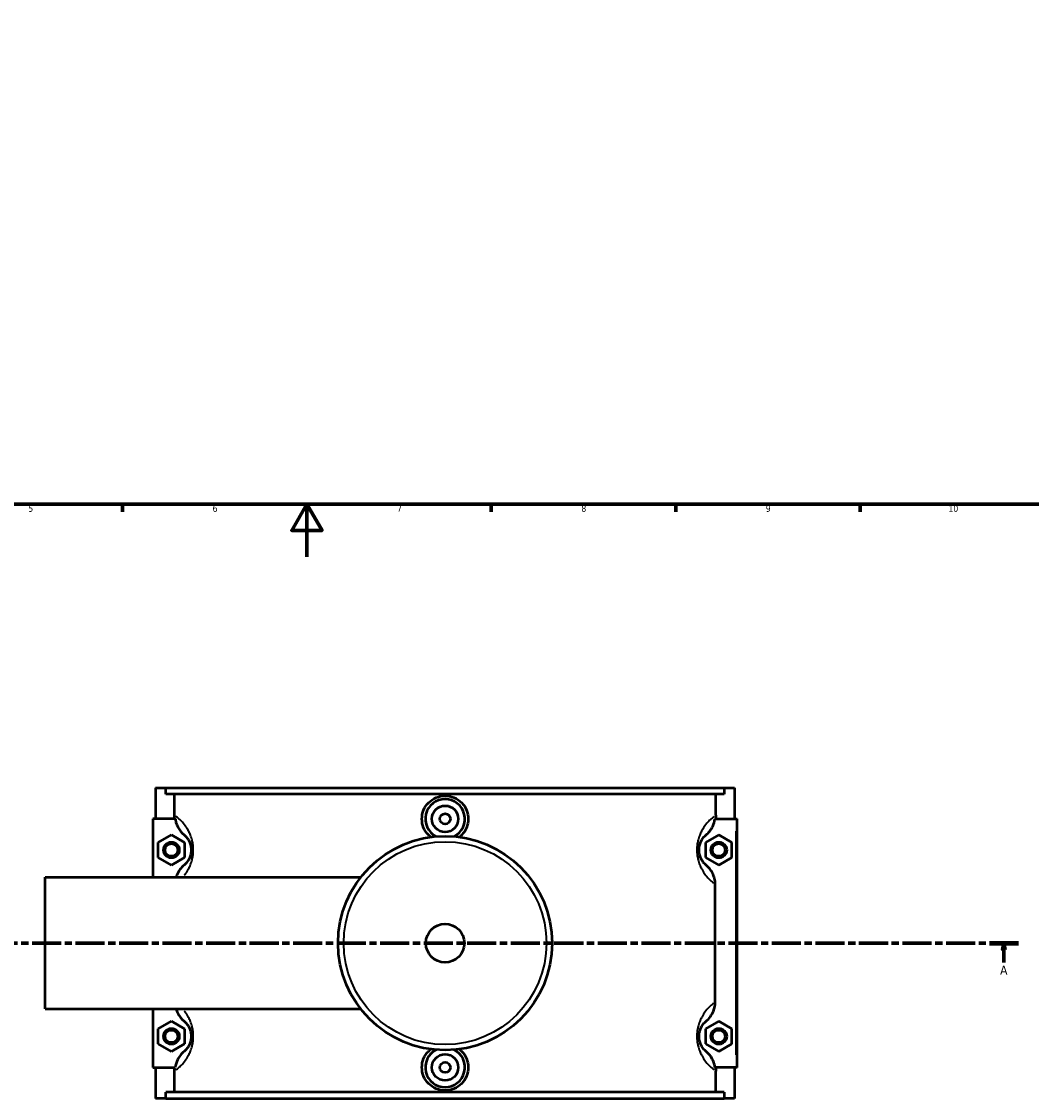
# Model space of a CAD drawing. Header units: millimetres. Extents: x 0 to 977, y -206 to 1211.
# Tile 3 of 8: x 312 to 696, y -206 to 203. Entities that reach past the tile are written whole.
import ezdxf

# ---------------------------------------------------------------- set-up
doc = ezdxf.new("R2010")
doc.units = ezdxf.units.MM
doc.linetypes.add('CHAIN', pattern=[0.3543, 0.2362, -0.0295, 0.0591, -0.0295])
for name, color, linetype, lineweight in [('Border (ISO)', 7, 'Continuous', 70), ('Section Line (ISO)', 7, 'CHAIN', 70), ('Visible (ISO)', 7, 'Continuous', 50), ('Visible Narrow (ISO)', 7, 'Continuous', 35)]:
    doc.layers.add(name, color=color, linetype=linetype, lineweight=lineweight)
doc.styles.add('Label Text (ISO)', font='tahoma.ttf')
doc.styles.add('Note Text (ISO)', font='tahoma.ttf')

# ---------------------------------------------------------------- blocks, each defined once
blk = doc.blocks.new('Borders Default Border')
at = {"layer": 'Border (ISO)'}
for p, q in [((350.42, 20), (350.42, 17.1)), ((490.58, 20), (490.58, 17.1)), ((560.67, 20), (560.67, 17.1)), ((630.75, 20), (630.75, 17.1))]:
    blk.add_line(p, q, dxfattribs=at)
at = {"layer": 'Border (ISO)', "flags": 128}
for points in [[(20, 20), (20, 574), (821, 574), (821, 20), (20, 20)], [(420.5, 0), (420.5, 20), (414.73, 10), (426.27, 10), (420.5, 20)]]:
    blk.add_lwpolyline(points, dxfattribs=at)
at = {"layer": 'Border (ISO)', "color": 232, "true_color": 0xca0064, "char_height": 2.5, "attachment_point": 7, "style": 'Note Text (ISO)'}
for s, insert in [('5', (314.64, 17.05)), ('6', (384.66, 17.05)), ('7', (454.77, 17.1)), ('8', (524.81, 17.04)), ('9', (594.88, 17.05)), ('10', (664.29, 17.05))]:
    blk.add_mtext(s, dxfattribs=dict(at, insert=insert))
blk = doc.blocks.new('2dTransSection0')
at = {"layer": 'Section Line (ISO)', "linetype": 'CHAIN', "ltscale": 46.681}
blk.add_line((266.45, -146.75), (690.87, -146.75), dxfattribs=at)
at = {"layer": 'Section Line (ISO)', "linetype": 'Continuous', "lineweight": 140}
for p, q in [((266.45, -146.75), (277.39, -146.75)), ((679.93, -146.75), (690.87, -146.75))]:
    blk.add_line(p, q, dxfattribs=at)
at = {"layer": 'Section Line (ISO)', "linetype": 'Continuous'}
for p, q in [((271.92, -146.75), (271.42, -149.25)), ((271.92, -149.25), (271.92, -146.75)), ((272.42, -149.25), (271.92, -146.75)), ((685.4, -146.75), (684.9, -149.25)), ((685.4, -149.25), (685.4, -146.75)), ((685.9, -149.25), (685.4, -146.75)), ((271.42, -149.25), (272.42, -149.25)), ((271.92, -154.16), (271.92, -149.25)), ((684.9, -149.25), (685.9, -149.25)), ((685.4, -154.16), (685.4, -149.25))]:
    blk.add_line(p, q, dxfattribs=at)
at = {"layer": 'Section Line (ISO)', "linetype": 'Continuous', "flags": 128}
for points in [[(272.42, -149.25), (271.92, -146.75), (271.42, -149.25), (272.42, -149.25)], [(685.9, -149.25), (685.4, -146.75), (684.9, -149.25), (685.9, -149.25)]]:
    blk.add_lwpolyline(points, dxfattribs=at)
at = {"layer": 'Section Line (ISO)'}
for points in [[(272.42, -149.25), (271.92, -146.75), (271.42, -149.25), (272.42, -149.25)], [(685.9, -149.25), (685.4, -146.75), (684.9, -149.25), (685.9, -149.25)]]:
    blk.add_solid(points, dxfattribs=at)
at = {"layer": 'Section Line (ISO)', "char_height": 3.5, "attachment_point": 7, "style": 'Label Text (ISO)'}
for insert in [(270.43, -158.75), (683.91, -158.75)]:
    blk.add_mtext('A', dxfattribs=dict(at, insert=insert))

msp = doc.modelspace()

# ---------------------------------------------------------------- linework, layer by layer
at = {"layer": 'Visible (ISO)'}
for p, q in [((363.0312, -87.7542), (363.0312, -99.5542)), ((363.0312, -87.7542), (366.9317, -87.7542)), ((366.9317, -87.7542), (579.1307, -87.7542)), ((366.9317, -90.1142), (366.9317, -87.7542)), ((579.1307, -87.7542), (579.1307, -90.1142)), ((579.1307, -87.7542), (583.0312, -87.7542)), ((583.0312, -87.7542), (583.0312, -99.5542)), ((579.1307, -90.1142), (366.9317, -90.1142)), ((370.1631, -98.1723), (370.1631, -90.1142)), ((575.8993, -98.1723), (575.8993, -90.1142)), ((370.4702, -99.5542), (362.0312, -99.5542)), ((362.0312, -99.5542), (362.0312, -121.7542)), ((575.5923, -99.5542), (583.5312, -99.5542)), ((583.5312, -99.5542), (584.0312, -99.5542)), ((584.0312, -193.9542), (584.0312, -99.5542)), ((364.0312, -108.4674), (369.0312, -105.5807)), ((369.0312, -105.5807), (374.0312, -108.4674)), ((577.0312, -105.5807), (572.0312, -108.4674)), ((582.0312, -108.4674), (577.0312, -105.5807)), ((364.0312, -114.2409), (364.0312, -108.4674)), ((374.0312, -108.4674), (374.0312, -114.2409)), ((572.0312, -108.4674), (572.0312, -114.2409)), ((582.0312, -114.2409), (582.0312, -108.4674)), ((369.0312, -117.1277), (364.0312, -114.2409)), ((374.0312, -114.2409), (369.0312, -117.1277)), ((572.0312, -114.2409), (577.0312, -117.1277)), ((577.0312, -117.1277), (582.0312, -114.2409)), ((321.0312, -171.7542), (321.0312, -121.7542)), ((321.0312, -121.7542), (440.9567, -121.7542)), ((575.6755, -169.1289), (575.6755, -124.3795)), ((321.0312, -171.7542), (440.9567, -171.7542)), ((362.0312, -171.7542), (362.0312, -193.9542)), ((364.0312, -179.2674), (369.0312, -176.3807)), ((364.0312, -185.0409), (364.0312, -179.2674)), ((369.0312, -176.3807), (374.0312, -179.2674)), ((374.0312, -179.2674), (374.0312, -185.0409)), ((577.0312, -176.3807), (572.0312, -179.2674)), ((572.0312, -179.2674), (572.0312, -185.0409)), ((582.0312, -179.2674), (577.0312, -176.3807)), ((582.0312, -185.0409), (582.0312, -179.2674)), ((369.0312, -187.9277), (364.0312, -185.0409)), ((374.0312, -185.0409), (369.0312, -187.9277)), ((572.0312, -185.0409), (577.0312, -187.9277)), ((577.0312, -187.9277), (582.0312, -185.0409)), ((362.0312, -193.9542), (370.4702, -193.9542)), ((363.0312, -193.9542), (363.0312, -205.7542)), ((370.1631, -203.3942), (370.1631, -195.3361)), ((583.5312, -193.9542), (575.5923, -193.9542)), ((575.8993, -203.3942), (575.8993, -195.3361)), ((583.0312, -193.9542), (583.0312, -205.7542)), ((584.0312, -193.9542), (583.5312, -193.9542)), ((579.1307, -203.3942), (366.9317, -203.3942)), ((366.9317, -205.7542), (366.9317, -203.3942)), ((579.1307, -203.3942), (579.1307, -205.7542)), ((366.9317, -205.7542), (363.0312, -205.7542)), ((366.9317, -205.7542), (579.1307, -205.7542)), ((583.0312, -205.7542), (579.1307, -205.7542))]:
    msp.add_line(p, q, dxfattribs=at)
for centre, radius in [((473.0312, -99.5542), 5), ((473.0312, -99.5542), 2), ((473.0312, -146.7542), 40.6667), ((369.0312, -111.3542), 3), ((369.0312, -111.3542), 2.4), ((577.0312, -111.3542), 3), ((577.0312, -111.3542), 2.4), ((473.0312, -146.7542), 7.32), ((369.0312, -182.1542), 3), ((369.0312, -182.1542), 2.4), ((577.0312, -182.1542), 3), ((577.0312, -182.1542), 2.4), ((473.0312, -193.9542), 5), ((473.0312, -193.9542), 2)]:
    msp.add_circle(centre, radius, dxfattribs=at)
for centre, start, end in [((473.0312, -99.5542), 297.092617, 242.907383), ((473.0312, -193.9542), 117.092617, 62.907383)]:
    msp.add_arc(centre, 7.5, start, end, dxfattribs=at)
for points, knots in [([(467.5746, -106.4541), (467.3001, -106.2393), (467.0417, -106.0114), (466.0188, -104.9945), (465.3383, -104.0066), (464.4353, -101.8396), (464.2128, -100.6604), (464.2128, -98.4479), (464.4353, -97.2688), (465.3383, -95.1017), (466.0188, -94.1138), (467.5858, -92.556), (468.5768, -91.8817), (470.7468, -90.9878), (471.9259, -90.7681), (474.1365, -90.7681), (475.3157, -90.9878), (477.4857, -91.8817), (478.4766, -92.556), (480.0437, -94.1138), (480.7241, -95.1017), (481.6271, -97.2688), (481.8497, -98.4479), (481.8497, -99.5542)], [1.88893027, 1.88893027, 1.88893027, 1.88893027, 1.99014112, 1.99014112, 2.32201791, 2.32201791, 2.6538947, 2.6538947, 2.9857715, 2.9857715, 3.31764829, 3.31764829, 3.64924517, 3.64924517, 3.98084205, 3.98084205, 4.31243894, 4.31243894, 4.64403582, 4.64403582, 4.97591261, 4.97591261, 5.30778941, 5.30778941, 5.30778941, 5.30778941]), ([(370.4702, -99.5542), (370.5343, -100.0257), (370.6352, -100.4919), (370.9537, -101.5615), (371.1985, -102.1541), (372.0917, -103.8233), (372.8942, -104.8043), (373.8546, -105.6109)], [-0.711237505, -0.711237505, -0.711237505, -0.711237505, -0.568203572, -0.568203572, -0.376244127, -0.376244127, 0, 0, 0, 0]), ([(481.8497, -99.5542), (481.8497, -100.6604), (481.6271, -101.8396), (480.7241, -104.0066), (480.0437, -104.9945), (479.0208, -106.0114), (478.7624, -106.2393), (478.4878, -106.4541)], [0, 0, 0, 0, 0.331876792, 0.331876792, 0.663753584, 0.663753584, 0.764964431, 0.764964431, 0.764964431, 0.764964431]), ([(572.2079, -105.6109), (572.7231, -105.1782), (573.1939, -104.6944), (574.0371, -103.629), (574.4056, -103.0478), (575.1561, -101.5251), (575.4563, -100.5536), (575.5923, -99.5542)], [-0.76094644, -0.76094644, -0.76094644, -0.76094644, -0.559279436, -0.559279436, -0.353660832, -0.353660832, -0.050360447, -0.050360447, -0.050360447, -0.050360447]), ([(373.8546, -105.6109), (373.9407, -105.6832), (374.0307, -105.7621), (374.291, -106.0029), (374.4691, -106.1813), (374.8472, -106.6099), (375.0479, -106.8617), (375.4079, -107.3961), (375.5662, -107.6584), (375.8206, -108.1597), (375.9195, -108.3766), (376.1145, -108.8733), (376.2095, -109.1576), (376.3454, -109.6804), (376.3938, -109.9052), (376.4722, -110.3831), (376.5013, -110.6369), (376.5265, -111.0474), (376.5312, -111.2008), (376.5312, -111.3542), (376.5312, -111.5076), (376.5265, -111.6609), (376.5013, -112.0714), (376.4722, -112.3253), (376.3938, -112.8032), (376.3454, -113.028), (376.2095, -113.5507), (376.1145, -113.835), (375.9195, -114.3318), (375.8206, -114.5486), (375.5662, -115.0499), (375.4079, -115.3123), (375.0479, -115.8466), (374.8472, -116.0984), (374.4691, -116.5271), (374.291, -116.7055), (374.0307, -116.9463), (373.9407, -117.0251), (373.8546, -117.0975)], [1.03043468, 1.03043468, 1.03043468, 1.03043468, 1.26823891, 1.26823891, 1.69251763, 1.69251763, 2.12730084, 2.12730084, 2.46263843, 2.46263843, 2.68439026, 2.68439026, 2.92736892, 2.92736892, 3.09418108, 3.09418108, 3.26677288, 3.26677288, 3.3680034, 3.3680034, 3.3680034, 3.46923392, 3.46923392, 3.64182572, 3.64182572, 3.80863788, 3.80863788, 4.05161654, 4.05161654, 4.27336837, 4.27336837, 4.60870596, 4.60870596, 5.04348917, 5.04348917, 5.46776788, 5.46776788, 5.70557212, 5.70557212, 5.70557212, 5.70557212]), ([(572.2079, -117.0975), (572.1217, -117.0251), (572.0318, -116.9463), (571.7714, -116.7055), (571.5933, -116.5271), (571.2152, -116.0984), (571.0145, -115.8466), (570.6545, -115.3123), (570.4962, -115.0499), (570.2419, -114.5486), (570.1429, -114.3318), (569.9479, -113.835), (569.8529, -113.5507), (569.7171, -113.028), (569.6687, -112.8032), (569.5903, -112.3253), (569.5611, -112.0714), (569.536, -111.6609), (569.5312, -111.5076), (569.5312, -111.3542), (569.5312, -111.2008), (569.536, -111.0474), (569.5611, -110.6369), (569.5903, -110.3831), (569.6687, -109.9052), (569.7171, -109.6804), (569.8529, -109.1576), (569.9479, -108.8733), (570.1429, -108.3766), (570.2419, -108.1597), (570.4962, -107.6584), (570.6545, -107.3961), (571.0145, -106.8617), (571.2152, -106.6099), (571.5933, -106.1813), (571.7714, -106.0029), (572.0318, -105.7621), (572.1217, -105.6832), (572.2079, -105.6109)], [1.03043451, 1.03043451, 1.03043451, 1.03043451, 1.26823857, 1.26823857, 1.69251765, 1.69251765, 2.12730082, 2.12730082, 2.46263836, 2.46263836, 2.68439013, 2.68439013, 2.92736877, 2.92736877, 3.09418092, 3.09418092, 3.26677271, 3.26677271, 3.36800323, 3.36800323, 3.36800323, 3.46923375, 3.46923375, 3.64182555, 3.64182555, 3.80863769, 3.80863769, 4.05161634, 4.05161634, 4.27336811, 4.27336811, 4.60870564, 4.60870564, 5.04348882, 5.04348882, 5.46776789, 5.46776789, 5.70557195, 5.70557195, 5.70557195, 5.70557195]), ([(373.8546, -117.0975), (373.2443, -117.61), (372.6967, -118.1938), (371.7454, -119.494), (371.3481, -120.2087), (370.9439, -121.2244), (370.8524, -121.4877), (370.7728, -121.7542)], [-0.833703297, -0.833703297, -0.833703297, -0.833703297, -0.594880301, -0.594880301, -0.350836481, -0.350836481, -0.267176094, -0.267176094, -0.267176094, -0.267176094]), ([(575.6755, -124.3795), (575.6755, -123.6371), (575.5838, -122.8979), (575.2278, -121.462), (574.9661, -120.7703), (574.031, -118.9594), (573.2047, -117.9346), (572.2079, -117.0975)], [-0.834632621, -0.834632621, -0.834632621, -0.834632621, -0.611737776, -0.611737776, -0.390510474, -0.390510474, 0, 0, 0, 0]), ([(370.7728, -171.7542), (370.9416, -172.3195), (371.1635, -172.868), (372.0314, -174.5489), (372.8578, -175.5737), (373.8546, -176.4109)], [-0.567819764, -0.567819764, -0.567819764, -0.567819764, -0.390510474, -0.390510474, 0, 0, 0, 0]), ([(572.2079, -176.4109), (572.8181, -175.8984), (573.3657, -175.3145), (574.3171, -174.0143), (574.7144, -173.2996), (575.4481, -171.4559), (575.6755, -170.2983), (575.6755, -169.1289)], [-0.833703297, -0.833703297, -0.833703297, -0.833703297, -0.594880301, -0.594880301, -0.350836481, -0.350836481, 0, 0, 0, 0]), ([(373.8546, -176.4109), (373.9407, -176.4832), (374.0307, -176.5621), (374.291, -176.8029), (374.4691, -176.9813), (374.8472, -177.4099), (375.0479, -177.6617), (375.4079, -178.1961), (375.5662, -178.4584), (375.8206, -178.9597), (375.9195, -179.1766), (376.1145, -179.6733), (376.2095, -179.9576), (376.3454, -180.4804), (376.3938, -180.7052), (376.4722, -181.1831), (376.5013, -181.4369), (376.5265, -181.8474), (376.5312, -182.0008), (376.5312, -182.1542), (376.5312, -182.3076), (376.5265, -182.4609), (376.5013, -182.8714), (376.4722, -183.1253), (376.3938, -183.6032), (376.3454, -183.828), (376.2095, -184.3507), (376.1145, -184.635), (375.9195, -185.1318), (375.8206, -185.3486), (375.5662, -185.8499), (375.4079, -186.1123), (375.0479, -186.6466), (374.8472, -186.8984), (374.4691, -187.3271), (374.291, -187.5055), (374.0307, -187.7463), (373.9407, -187.8251), (373.8546, -187.8975)], [1.03043468, 1.03043468, 1.03043468, 1.03043468, 1.26823891, 1.26823891, 1.69251763, 1.69251763, 2.12730084, 2.12730084, 2.46263843, 2.46263843, 2.68439026, 2.68439026, 2.92736892, 2.92736892, 3.09418108, 3.09418108, 3.26677288, 3.26677288, 3.3680034, 3.3680034, 3.3680034, 3.46923392, 3.46923392, 3.64182572, 3.64182572, 3.80863788, 3.80863788, 4.05161654, 4.05161654, 4.27336837, 4.27336837, 4.60870596, 4.60870596, 5.04348917, 5.04348917, 5.46776788, 5.46776788, 5.70557212, 5.70557212, 5.70557212, 5.70557212]), ([(572.2079, -187.8975), (572.1217, -187.8251), (572.0318, -187.7463), (571.7714, -187.5055), (571.5933, -187.3271), (571.2152, -186.8984), (571.0145, -186.6466), (570.6545, -186.1123), (570.4962, -185.8499), (570.2419, -185.3486), (570.1429, -185.1318), (569.9479, -184.635), (569.8529, -184.3507), (569.7171, -183.828), (569.6687, -183.6032), (569.5903, -183.1253), (569.5611, -182.8714), (569.536, -182.4609), (569.5312, -182.3076), (569.5312, -182.1542), (569.5312, -182.0008), (569.536, -181.8474), (569.5611, -181.4369), (569.5903, -181.1831), (569.6687, -180.7052), (569.7171, -180.4804), (569.8529, -179.9576), (569.9479, -179.6733), (570.1429, -179.1766), (570.2419, -178.9597), (570.4962, -178.4584), (570.6545, -178.1961), (571.0145, -177.6617), (571.2152, -177.4099), (571.5933, -176.9813), (571.7714, -176.8029), (572.0318, -176.5621), (572.1217, -176.4832), (572.2079, -176.4109)], [1.03043451, 1.03043451, 1.03043451, 1.03043451, 1.26823857, 1.26823857, 1.69251765, 1.69251765, 2.12730082, 2.12730082, 2.46263836, 2.46263836, 2.68439013, 2.68439013, 2.92736877, 2.92736877, 3.09418092, 3.09418092, 3.26677271, 3.26677271, 3.36800323, 3.36800323, 3.36800323, 3.46923375, 3.46923375, 3.64182555, 3.64182555, 3.80863769, 3.80863769, 4.05161634, 4.05161634, 4.27336811, 4.27336811, 4.60870564, 4.60870564, 5.04348882, 5.04348882, 5.46776789, 5.46776789, 5.70557195, 5.70557195, 5.70557195, 5.70557195]), ([(373.8546, -187.8975), (373.3393, -188.3302), (372.8686, -188.8139), (372.0253, -189.8794), (371.6568, -190.4605), (370.9063, -191.9833), (370.6062, -192.9547), (370.4702, -193.9542)], [-0.76094644, -0.76094644, -0.76094644, -0.76094644, -0.559279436, -0.559279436, -0.353660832, -0.353660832, -0.050360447, -0.050360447, -0.050360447, -0.050360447]), ([(481.8497, -193.9542), (481.8497, -195.0604), (481.6271, -196.2396), (480.7241, -198.4066), (480.0437, -199.3945), (478.4766, -200.9524), (477.4857, -201.6266), (475.3157, -202.5206), (474.1365, -202.7403), (471.9259, -202.7403), (470.7468, -202.5206), (468.5768, -201.6266), (467.5858, -200.9524), (466.0188, -199.3945), (465.3383, -198.4066), (464.4353, -196.2396), (464.2128, -195.0604), (464.2128, -193.9542), (464.2128, -192.8479), (464.4353, -191.6688), (465.3383, -189.5017), (466.0188, -188.5138), (467.0417, -187.4969), (467.3001, -187.269), (467.5746, -187.0543)], [2.6538947, 2.6538947, 2.6538947, 2.6538947, 2.9857715, 2.9857715, 3.31764829, 3.31764829, 3.64924517, 3.64924517, 3.98084205, 3.98084205, 4.31243894, 4.31243894, 4.64403582, 4.64403582, 4.97591261, 4.97591261, 5.30778941, 5.30778941, 5.30778941, 5.6396662, 5.6396662, 5.97154299, 5.97154299, 6.07275384, 6.07275384, 6.07275384, 6.07275384]), ([(478.4878, -187.0543), (478.7624, -187.269), (479.0208, -187.4969), (480.0437, -188.5138), (480.7241, -189.5017), (481.6271, -191.6688), (481.8497, -192.8479), (481.8497, -193.9542)], [7.196719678, 7.196719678, 7.196719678, 7.196719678, 7.297930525, 7.297930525, 7.629807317, 7.629807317, 7.961684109, 7.961684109, 7.961684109, 7.961684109]), ([(575.5923, -193.9542), (575.5281, -193.4826), (575.4273, -193.0165), (575.1088, -191.9469), (574.8639, -191.3542), (573.9707, -189.685), (573.1683, -188.704), (572.2079, -187.8975)], [-0.711237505, -0.711237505, -0.711237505, -0.711237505, -0.568203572, -0.568203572, -0.376244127, -0.376244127, 0, 0, 0, 0])]:
    msp.add_open_spline(points, degree=3, knots=knots, dxfattribs=at)
for points in [[(370.2693, -99.5542), (370.1989, -99.0973), (370.1631, -98.6354), (370.1631, -98.1723)], [(575.8993, -98.1723), (575.8993, -98.636), (575.8635, -99.0979), (575.7931, -99.5542)], [(370.1631, -195.3361), (370.1631, -194.8723), (370.199, -194.4105), (370.2693, -193.9542)], [(575.7931, -193.9542), (575.8635, -194.411), (575.8993, -194.8729), (575.8993, -195.3361)]]:
    msp.add_open_spline(points, degree=3, dxfattribs=at)
at = {"layer": 'Visible Narrow (ISO)'}
msp.add_line((583.5312, -104.2742), (583.5312, -189.2342), dxfattribs=at)
msp.add_circle((473.0312, -146.7542), 38.5253, dxfattribs=at)
for points, knots in [([(374.0101, -120.9228), (374.0979, -120.8099), (374.186, -120.6937), (374.6514, -120.062), (375.0322, -119.4848), (375.6441, -118.382), (375.8821, -117.9049), (376.3513, -116.812), (376.5797, -116.1865), (376.9066, -115.0366), (377.023, -114.5419), (377.2116, -113.4906), (377.2818, -112.9322), (377.3423, -112.029), (377.3536, -111.6916), (377.3536, -111.3542), (377.3536, -111.0167), (377.3423, -110.6793), (377.2818, -109.7762), (377.2116, -109.2177), (377.023, -108.1664), (376.9066, -107.6718), (376.5797, -106.5218), (376.3513, -105.8963), (375.8821, -104.8034), (375.6441, -104.3263), (375.0322, -103.2236), (374.6514, -102.6463), (373.7854, -101.4708), (373.3026, -100.9168), (372.3931, -99.9738), (371.9646, -99.5813), (371.2469, -98.9742), (370.9475, -98.7395), (370.6665, -98.5316)], [-4.68721006, -4.68721006, -4.68721006, -4.68721006, -4.60870596, -4.60870596, -4.27336837, -4.27336837, -4.05161654, -4.05161654, -3.80863788, -3.80863788, -3.64182572, -3.64182572, -3.46923392, -3.46923392, -3.3680034, -3.3680034, -3.3680034, -3.26677288, -3.26677288, -3.09418108, -3.09418108, -2.92736892, -2.92736892, -2.68439026, -2.68439026, -2.46263843, -2.46263843, -2.12730084, -2.12730084, -1.69251763, -1.69251763, -1.26823891, -1.26823891, -0.93373481, -0.93373481, -0.93373481, -0.93373481]), ([(575.2661, -98.6286), (575.0233, -98.8118), (574.7673, -99.015), (574.0979, -99.5813), (573.6694, -99.9738), (572.7598, -100.9168), (572.2771, -101.4708), (571.411, -102.6463), (571.0302, -103.2236), (570.4183, -104.3263), (570.1803, -104.8034), (569.7112, -105.8963), (569.4827, -106.5218), (569.1559, -107.6718), (569.0394, -108.1664), (568.8509, -109.2177), (568.7807, -109.7762), (568.7202, -110.6793), (568.7088, -111.0167), (568.7088, -111.3542), (568.7088, -111.6916), (568.7202, -112.029), (568.7807, -112.9322), (568.8509, -113.4906), (569.0394, -114.5419), (569.1559, -115.0366), (569.4827, -116.1865), (569.7112, -116.812), (570.1803, -117.9049), (570.4183, -118.382), (571.0302, -119.4848), (571.411, -120.062), (572.2771, -121.2375), (572.7598, -121.7915), (573.6694, -122.7345), (574.0979, -123.127), (574.6774, -123.6173), (574.8504, -123.7576), (575.0176, -123.8886)], [-5.75126956, -5.75126956, -5.75126956, -5.75126956, -5.46776789, -5.46776789, -5.04348882, -5.04348882, -4.60870564, -4.60870564, -4.27336811, -4.27336811, -4.05161634, -4.05161634, -3.80863769, -3.80863769, -3.64182555, -3.64182555, -3.46923375, -3.46923375, -3.36800323, -3.36800323, -3.36800323, -3.26677271, -3.26677271, -3.09418092, -3.09418092, -2.92736877, -2.92736877, -2.68439013, -2.68439013, -2.46263836, -2.46263836, -2.12730082, -2.12730082, -1.69251765, -1.69251765, -1.26823857, -1.26823857, -1.07975364, -1.07975364, -1.07975364, -1.07975364]), ([(575.0176, -169.6198), (574.8504, -169.7507), (574.6774, -169.891), (574.0979, -170.3813), (573.6694, -170.7738), (572.7598, -171.7168), (572.2771, -172.2708), (571.411, -173.4463), (571.0302, -174.0236), (570.4183, -175.1263), (570.1803, -175.6034), (569.7112, -176.6963), (569.4827, -177.3218), (569.1559, -178.4718), (569.0394, -178.9664), (568.8509, -180.0177), (568.7807, -180.5762), (568.7202, -181.4793), (568.7088, -181.8167), (568.7088, -182.1542), (568.7088, -182.4916), (568.7202, -182.829), (568.7807, -183.7322), (568.8509, -184.2906), (569.0394, -185.3419), (569.1559, -185.8366), (569.4827, -186.9865), (569.7112, -187.612), (570.1803, -188.7049), (570.4183, -189.182), (571.0302, -190.2848), (571.411, -190.862), (572.2771, -192.0375), (572.7598, -192.5915), (573.6694, -193.5345), (574.0979, -193.927), (574.7673, -194.4934), (575.0233, -194.6965), (575.2661, -194.8798)], [-5.65625282, -5.65625282, -5.65625282, -5.65625282, -5.46776789, -5.46776789, -5.04348882, -5.04348882, -4.60870564, -4.60870564, -4.27336811, -4.27336811, -4.05161634, -4.05161634, -3.80863769, -3.80863769, -3.64182555, -3.64182555, -3.46923375, -3.46923375, -3.36800323, -3.36800323, -3.36800323, -3.26677271, -3.26677271, -3.09418092, -3.09418092, -2.92736877, -2.92736877, -2.68439013, -2.68439013, -2.46263836, -2.46263836, -2.12730082, -2.12730082, -1.69251765, -1.69251765, -1.26823857, -1.26823857, -0.9847369, -0.9847369, -0.9847369, -0.9847369]), ([(370.6665, -194.9768), (370.9475, -194.7688), (371.2469, -194.5342), (371.9646, -193.927), (372.3931, -193.5345), (373.3026, -192.5915), (373.7854, -192.0375), (374.6514, -190.862), (375.0322, -190.2848), (375.6441, -189.182), (375.8821, -188.7049), (376.3513, -187.612), (376.5797, -186.9865), (376.9066, -185.8366), (377.023, -185.3419), (377.2116, -184.2906), (377.2818, -183.7322), (377.3423, -182.829), (377.3536, -182.4916), (377.3536, -182.1542), (377.3536, -181.8167), (377.3423, -181.4793), (377.2818, -180.5762), (377.2116, -180.0177), (377.023, -178.9664), (376.9066, -178.4718), (376.5797, -177.3218), (376.3513, -176.6963), (375.8821, -175.6034), (375.6441, -175.1263), (375.0322, -174.0236), (374.6514, -173.4463), (374.186, -172.8147), (374.0979, -172.6984), (374.0101, -172.5855)], [-5.80227199, -5.80227199, -5.80227199, -5.80227199, -5.46776788, -5.46776788, -5.04348917, -5.04348917, -4.60870596, -4.60870596, -4.27336837, -4.27336837, -4.05161654, -4.05161654, -3.80863788, -3.80863788, -3.64182572, -3.64182572, -3.46923392, -3.46923392, -3.3680034, -3.3680034, -3.3680034, -3.26677288, -3.26677288, -3.09418108, -3.09418108, -2.92736892, -2.92736892, -2.68439026, -2.68439026, -2.46263843, -2.46263843, -2.12730084, -2.12730084, -2.04879674, -2.04879674, -2.04879674, -2.04879674])]:
    msp.add_open_spline(points, degree=3, knots=knots, dxfattribs=at)

# ---------------------------------------------------------------- block references
msp.add_blockref('Borders Default Border', (0, 0))
at = {"layer": 'Section Line (ISO)'}
msp.add_blockref('2dTransSection0', (0, 0), dxfattribs=at)

doc.saveas('drawing.dxf')
